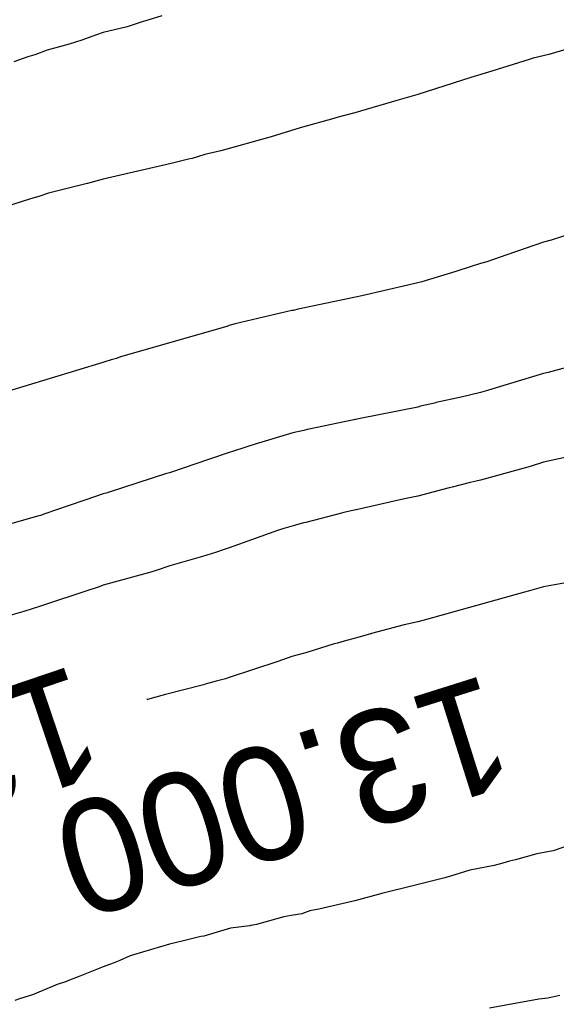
# Model space of a CAD drawing. Extents: x 158343 to 162498, y 431347 to 434500.
# Tile 239 of 248: x 159640.48 to 159649.02, y 434166 to 434181.64. Entities that reach past the tile are written whole.
import ezdxf

# ---------------------------------------------------------------- set-up
doc = ezdxf.new("R2010")
doc.units = 0
doc.header["$LTSCALE"] = 10
doc.header["$MEASUREMENT"] = 0
doc.layers.add('000_arcering', color=8, linetype='CONTINUOUS')
doc.layers.add('def. con-hoogtelijn (index)', color=8, linetype='CONTINUOUS')
doc.styles.add('Style-WORKING', font='WORKING.shx')

# ---------------------------------------------------------------- blocks, each defined once
blk = doc.blocks.new('bestaande hoogtelijnen')
at = {"layer": 'def. con-hoogtelijn (index)'}
for p, q in [((-25.356, 115.182), (-25.548, 115.119)), ((-25.356, 115.182), (-25.548, 115.119)), ((-25.356, 115.182), (-25.548, 115.119)), ((-25.281, 115.203), (-25.356, 115.182)), ((-25.281, 115.203), (-25.356, 115.182)), ((-25.281, 115.203), (-25.356, 115.182)), ((-25.06, 115.272), (-25.281, 115.203)), ((-25.06, 115.272), (-25.281, 115.203)), ((-25.06, 115.272), (-25.281, 115.203)), ((-25.992, 115.008), (-26.116, 114.966)), ((-25.992, 115.008), (-26.116, 114.966)), ((-25.992, 115.008), (-26.116, 114.966)), ((-25.611, 115.1), (-25.992, 115.008)), ((-25.611, 115.1), (-25.992, 115.008)), ((-25.611, 115.1), (-25.992, 115.008)), ((-25.548, 115.119), (-25.611, 115.1)), ((-25.548, 115.119), (-25.611, 115.1)), ((-25.548, 115.119), (-25.611, 115.1)), ((-26.335, 114.889), (-26.536, 114.823)), ((-26.335, 114.889), (-26.536, 114.823)), ((-26.335, 114.889), (-26.536, 114.823)), ((-26.116, 114.966), (-26.335, 114.889)), ((-26.116, 114.966), (-26.335, 114.889)), ((-26.116, 114.966), (-26.335, 114.889)), ((-26.881, 114.73), (-27.081, 114.652)), ((-26.881, 114.73), (-27.081, 114.652)), ((-26.881, 114.73), (-27.081, 114.652)), ((-26.536, 114.823), (-26.881, 114.73)), ((-26.536, 114.823), (-26.881, 114.73)), ((-26.536, 114.823), (-26.881, 114.73)), ((-18.455, 114.791), (-18.907, 114.661)), ((-18.455, 114.791), (-18.907, 114.661)), ((-27.192, 114.623), (-27.416, 114.543)), ((-27.192, 114.623), (-27.416, 114.543)), ((-27.192, 114.623), (-27.416, 114.543)), ((-27.081, 114.652), (-27.192, 114.623)), ((-27.081, 114.652), (-27.192, 114.623)), ((-27.081, 114.652), (-27.192, 114.623)), ((-19.306, 114.556), (-19.814, 114.397)), ((-19.306, 114.556), (-19.814, 114.397)), ((-19.219, 114.579), (-19.306, 114.556)), ((-19.219, 114.579), (-19.306, 114.556)), ((-19.154, 114.599), (-19.219, 114.579)), ((-19.154, 114.599), (-19.219, 114.579)), ((-18.907, 114.661), (-19.154, 114.599)), ((-18.907, 114.661), (-19.154, 114.599)), ((-19.814, 114.397), (-20.147, 114.295)), ((-19.814, 114.397), (-20.147, 114.295)), ((-20.147, 114.295), (-20.992, 114.025)), ((-20.147, 114.295), (-20.992, 114.025)), ((-21.325, 113.931), (-21.992, 113.732)), ((-21.325, 113.931), (-21.992, 113.732)), ((-20.992, 114.025), (-21.325, 113.931)), ((-20.992, 114.025), (-21.325, 113.931)), ((-22.325, 113.644), (-22.861, 113.493)), ((-22.325, 113.644), (-22.861, 113.493)), ((-22.278, 113.657), (-22.325, 113.644)), ((-22.278, 113.657), (-22.325, 113.644)), ((-21.992, 113.732), (-22.278, 113.657)), ((-21.992, 113.732), (-22.278, 113.657)), ((-22.861, 113.493), (-23.324, 113.351)), ((-22.861, 113.493), (-23.324, 113.351)), ((-23.324, 113.351), (-24.122, 113.13)), ((-23.324, 113.351), (-24.122, 113.13)), ((-24.122, 113.13), (-24.376, 113.069)), ((-24.122, 113.13), (-24.376, 113.069)), ((-24.634, 112.994), (-24.912, 112.926)), ((-24.634, 112.994), (-24.912, 112.926)), ((-24.579, 113.009), (-24.634, 112.994)), ((-24.579, 113.009), (-24.634, 112.994)), ((-24.376, 113.069), (-24.579, 113.009)), ((-24.376, 113.069), (-24.579, 113.009)), ((-24.912, 112.926), (-25.992, 112.679)), ((-24.912, 112.926), (-25.992, 112.679)), ((-25.992, 112.679), (-26.244, 112.61)), ((-25.992, 112.679), (-26.244, 112.61)), ((-26.351, 112.583), (-26.863, 112.454)), ((-26.351, 112.583), (-26.863, 112.454)), ((-26.27, 112.604), (-26.351, 112.583)), ((-26.27, 112.604), (-26.351, 112.583)), ((-26.249, 112.609), (-26.27, 112.604)), ((-26.249, 112.609), (-26.27, 112.604)), ((-26.244, 112.61), (-26.249, 112.609)), ((-26.244, 112.61), (-26.249, 112.609)), ((-27.165, 112.362), (-27.548, 112.241)), ((-27.165, 112.362), (-27.548, 112.241)), ((-27.146, 112.368), (-27.165, 112.362)), ((-27.146, 112.368), (-27.165, 112.362)), ((-27.017, 112.402), (-27.146, 112.368)), ((-27.017, 112.402), (-27.146, 112.368)), ((-26.863, 112.454), (-27.017, 112.402)), ((-26.863, 112.454), (-27.017, 112.402)), ((-17.723, 112.082), (-18.886, 111.706)), ((-17.723, 112.082), (-18.886, 111.706)), ((-17.723, 112.082), (-18.886, 111.706)), ((-18.992, 111.677), (-19.576, 111.474)), ((-18.992, 111.677), (-19.576, 111.474)), ((-18.992, 111.677), (-19.576, 111.474)), ((-18.892, 111.704), (-18.992, 111.677)), ((-18.892, 111.704), (-18.992, 111.677)), ((-18.892, 111.704), (-18.992, 111.677)), ((-18.886, 111.706), (-18.892, 111.704)), ((-18.886, 111.706), (-18.892, 111.704)), ((-18.886, 111.706), (-18.892, 111.704)), ((-19.576, 111.474), (-19.892, 111.367)), ((-19.576, 111.474), (-19.892, 111.367)), ((-19.576, 111.474), (-19.892, 111.367)), ((-19.992, 111.337), (-20.354, 111.222)), ((-19.992, 111.337), (-20.354, 111.222)), ((-19.992, 111.337), (-20.354, 111.222)), ((-19.892, 111.367), (-19.992, 111.337)), ((-19.892, 111.367), (-19.992, 111.337)), ((-19.892, 111.367), (-19.992, 111.337)), ((-20.387, 111.214), (-20.925, 111.048)), ((-20.387, 111.214), (-20.925, 111.048)), ((-20.387, 111.214), (-20.925, 111.048)), ((-20.354, 111.222), (-20.387, 111.214)), ((-20.354, 111.222), (-20.387, 111.214)), ((-20.354, 111.222), (-20.387, 111.214)), ((-21.148, 110.993), (-21.88, 110.825)), ((-21.148, 110.993), (-21.88, 110.825)), ((-21.148, 110.993), (-21.88, 110.825)), ((-21.124, 110.998), (-21.148, 110.993)), ((-21.124, 110.998), (-21.148, 110.993)), ((-21.124, 110.998), (-21.148, 110.993)), ((-20.968, 111.039), (-21.124, 110.998)), ((-20.968, 111.039), (-21.124, 110.998)), ((-20.968, 111.039), (-21.124, 110.998)), ((-20.925, 111.048), (-20.968, 111.039)), ((-20.925, 111.048), (-20.968, 111.039)), ((-20.925, 111.048), (-20.968, 111.039)), ((-21.982, 110.805), (-22.894, 110.611)), ((-21.982, 110.805), (-22.894, 110.611)), ((-21.982, 110.805), (-22.894, 110.611)), ((-21.98, 110.805), (-21.982, 110.805)), ((-21.98, 110.805), (-21.982, 110.805)), ((-21.98, 110.805), (-21.982, 110.805)), ((-21.979, 110.805), (-21.98, 110.805)), ((-21.979, 110.805), (-21.98, 110.805)), ((-21.979, 110.805), (-21.98, 110.805)), ((-21.88, 110.825), (-21.979, 110.805)), ((-21.88, 110.825), (-21.979, 110.805)), ((-21.88, 110.825), (-21.979, 110.805)), ((-22.992, 110.59), (-23.892, 110.381)), ((-22.992, 110.59), (-23.892, 110.381)), ((-22.992, 110.59), (-23.892, 110.381)), ((-22.973, 110.594), (-22.992, 110.59)), ((-22.973, 110.594), (-22.992, 110.59)), ((-22.973, 110.594), (-22.992, 110.59)), ((-22.894, 110.611), (-22.973, 110.594)), ((-22.894, 110.611), (-22.973, 110.594)), ((-22.894, 110.611), (-22.973, 110.594)), ((-24.027, 110.339), (-25.718, 109.854)), ((-24.027, 110.339), (-25.718, 109.854)), ((-24.027, 110.339), (-25.718, 109.854)), ((-23.992, 110.351), (-24.027, 110.339)), ((-23.992, 110.351), (-24.027, 110.339)), ((-23.992, 110.351), (-24.027, 110.339)), ((-23.951, 110.363), (-23.992, 110.351)), ((-23.951, 110.363), (-23.992, 110.351)), ((-23.951, 110.363), (-23.992, 110.351)), ((-23.892, 110.381), (-23.951, 110.363)), ((-23.892, 110.381), (-23.951, 110.363)), ((-23.892, 110.381), (-23.951, 110.363)), ((-25.718, 109.854), (-25.783, 109.831)), ((-25.718, 109.854), (-25.783, 109.831)), ((-25.718, 109.854), (-25.783, 109.831)), ((-17.992, 109.859), (-18.92, 109.606)), ((-17.992, 109.859), (-18.92, 109.606)), ((-25.996, 109.764), (-27.822, 109.213)), ((-25.996, 109.764), (-27.822, 109.213)), ((-25.996, 109.764), (-27.822, 109.213)), ((-25.967, 109.774), (-25.996, 109.764)), ((-25.967, 109.774), (-25.996, 109.764)), ((-25.967, 109.774), (-25.996, 109.764)), ((-25.867, 109.806), (-25.967, 109.774)), ((-25.867, 109.806), (-25.967, 109.774)), ((-25.867, 109.806), (-25.967, 109.774)), ((-25.783, 109.831), (-25.867, 109.806)), ((-25.783, 109.831), (-25.867, 109.806)), ((-25.783, 109.831), (-25.867, 109.806)), ((-18.992, 109.59), (-19.92, 109.311)), ((-18.992, 109.59), (-19.92, 109.311)), ((-18.92, 109.606), (-18.992, 109.59)), ((-18.92, 109.606), (-18.992, 109.59)), ((-20.301, 109.217), (-20.701, 109.128)), ((-20.301, 109.217), (-20.701, 109.128)), ((-19.992, 109.291), (-20.301, 109.217)), ((-19.992, 109.291), (-20.301, 109.217)), ((-19.92, 109.311), (-19.992, 109.291)), ((-19.92, 109.311), (-19.992, 109.291)), ((-20.992, 109.058), (-21.909, 108.878)), ((-20.992, 109.058), (-21.909, 108.878)), ((-20.947, 109.07), (-20.992, 109.058)), ((-20.947, 109.07), (-20.992, 109.058)), ((-20.727, 109.121), (-20.947, 109.07)), ((-20.727, 109.121), (-20.947, 109.07)), ((-20.701, 109.128), (-20.727, 109.121)), ((-20.701, 109.128), (-20.727, 109.121)), ((-22.008, 108.856), (-22.746, 108.701)), ((-22.008, 108.856), (-22.746, 108.701)), ((-21.99, 108.86), (-22.008, 108.856)), ((-21.99, 108.86), (-22.008, 108.856)), ((-21.979, 108.862), (-21.99, 108.86)), ((-21.979, 108.862), (-21.99, 108.86)), ((-21.909, 108.878), (-21.979, 108.862)), ((-21.909, 108.878), (-21.979, 108.862)), ((-22.975, 108.647), (-23.526, 108.482)), ((-22.975, 108.647), (-23.526, 108.482)), ((-22.803, 108.687), (-22.975, 108.647)), ((-22.803, 108.687), (-22.975, 108.647)), ((-22.751, 108.7), (-22.803, 108.687)), ((-22.751, 108.7), (-22.803, 108.687)), ((-22.748, 108.701), (-22.751, 108.7)), ((-22.748, 108.701), (-22.751, 108.7)), ((-22.746, 108.701), (-22.748, 108.701)), ((-22.746, 108.701), (-22.748, 108.701)), ((-23.543, 108.477), (-23.92, 108.359)), ((-23.543, 108.477), (-23.92, 108.359)), ((-23.526, 108.482), (-23.543, 108.477)), ((-23.526, 108.482), (-23.543, 108.477)), ((-23.992, 108.334), (-24.317, 108.226)), ((-23.992, 108.334), (-24.317, 108.226)), ((-23.92, 108.359), (-23.992, 108.334)), ((-23.92, 108.359), (-23.992, 108.334)), ((-18.206, 108.353), (-18.992, 108.179)), ((-18.206, 108.353), (-18.992, 108.179)), ((-18.206, 108.353), (-18.992, 108.179)), ((-24.317, 108.226), (-24.92, 108.018)), ((-24.317, 108.226), (-24.92, 108.018)), ((-19.206, 108.115), (-19.992, 107.896)), ((-19.206, 108.115), (-19.992, 107.896)), ((-19.206, 108.115), (-19.992, 107.896)), ((-18.992, 108.179), (-19.206, 108.115)), ((-18.992, 108.179), (-19.206, 108.115)), ((-18.992, 108.179), (-19.206, 108.115)), ((-24.987, 107.999), (-25.915, 107.698)), ((-24.987, 107.999), (-25.915, 107.698)), ((-24.939, 108.012), (-24.987, 107.999)), ((-24.939, 108.012), (-24.987, 107.999)), ((-24.92, 108.018), (-24.939, 108.012)), ((-24.92, 108.018), (-24.939, 108.012)), ((-20.156, 107.859), (-20.443, 107.785)), ((-20.156, 107.859), (-20.443, 107.785)), ((-20.156, 107.859), (-20.443, 107.785)), ((-20.063, 107.879), (-20.156, 107.859)), ((-20.063, 107.879), (-20.156, 107.859)), ((-20.063, 107.879), (-20.156, 107.859)), ((-19.992, 107.896), (-20.063, 107.879)), ((-19.992, 107.896), (-20.063, 107.879)), ((-19.992, 107.896), (-20.063, 107.879)), ((-25.992, 107.676), (-26.269, 107.582)), ((-25.992, 107.676), (-26.269, 107.582)), ((-25.923, 107.695), (-25.992, 107.676)), ((-25.923, 107.695), (-25.992, 107.676)), ((-25.915, 107.698), (-25.923, 107.695)), ((-25.915, 107.698), (-25.923, 107.695)), ((-20.493, 107.773), (-20.992, 107.64)), ((-20.493, 107.773), (-20.992, 107.64)), ((-20.493, 107.773), (-20.992, 107.64)), ((-20.443, 107.785), (-20.493, 107.773)), ((-20.443, 107.785), (-20.493, 107.773)), ((-20.443, 107.785), (-20.493, 107.773)), ((-26.551, 107.49), (-26.92, 107.36)), ((-26.551, 107.49), (-26.92, 107.36)), ((-26.269, 107.582), (-26.551, 107.49)), ((-26.269, 107.582), (-26.551, 107.49)), ((-21.204, 107.599), (-21.968, 107.424)), ((-21.204, 107.599), (-21.968, 107.424)), ((-21.204, 107.599), (-21.968, 107.424)), ((-20.992, 107.64), (-21.204, 107.599)), ((-20.992, 107.64), (-21.204, 107.599)), ((-20.992, 107.64), (-21.204, 107.599)), ((-26.992, 107.336), (-27.016, 107.329)), ((-26.992, 107.336), (-27.016, 107.329)), ((-26.92, 107.36), (-26.992, 107.336)), ((-26.92, 107.36), (-26.992, 107.336)), ((-22.202, 107.372), (-22.77, 107.225)), ((-22.202, 107.372), (-22.77, 107.225)), ((-22.202, 107.372), (-22.77, 107.225)), ((-22.166, 107.381), (-22.202, 107.372)), ((-22.166, 107.381), (-22.202, 107.372)), ((-22.166, 107.381), (-22.202, 107.372)), ((-22.145, 107.387), (-22.166, 107.381)), ((-22.145, 107.387), (-22.166, 107.381)), ((-22.145, 107.387), (-22.166, 107.381)), ((-21.975, 107.422), (-22.145, 107.387)), ((-21.975, 107.422), (-22.145, 107.387)), ((-21.975, 107.422), (-22.145, 107.387)), ((-21.971, 107.423), (-21.975, 107.422)), ((-21.971, 107.423), (-21.975, 107.422)), ((-21.971, 107.423), (-21.975, 107.422)), ((-21.968, 107.424), (-21.971, 107.423)), ((-21.968, 107.424), (-21.971, 107.423)), ((-21.968, 107.424), (-21.971, 107.423)), ((-27.016, 107.329), (-28.801, 106.827)), ((-27.016, 107.329), (-28.801, 106.827)), ((-22.937, 107.178), (-23.119, 107.126)), ((-22.937, 107.178), (-23.119, 107.126)), ((-22.937, 107.178), (-23.119, 107.126)), ((-22.81, 107.216), (-22.937, 107.178)), ((-22.81, 107.216), (-22.937, 107.178)), ((-22.81, 107.216), (-22.937, 107.178)), ((-22.77, 107.225), (-22.81, 107.216)), ((-22.77, 107.225), (-22.81, 107.216)), ((-22.77, 107.225), (-22.81, 107.216)), ((-23.206, 107.099), (-23.992, 106.82)), ((-23.206, 107.099), (-23.992, 106.82)), ((-23.206, 107.099), (-23.992, 106.82)), ((-23.119, 107.126), (-23.206, 107.099)), ((-23.119, 107.126), (-23.206, 107.099)), ((-23.119, 107.126), (-23.206, 107.099)), ((-24.206, 106.747), (-24.413, 106.681)), ((-24.206, 106.747), (-24.413, 106.681)), ((-24.206, 106.747), (-24.413, 106.681)), ((-24.067, 106.795), (-24.206, 106.747)), ((-24.067, 106.795), (-24.206, 106.747)), ((-24.067, 106.795), (-24.206, 106.747)), ((-23.992, 106.82), (-24.067, 106.795)), ((-23.992, 106.82), (-24.067, 106.795)), ((-23.992, 106.82), (-24.067, 106.795)), ((-24.413, 106.681), (-24.934, 106.532)), ((-24.413, 106.681), (-24.934, 106.532)), ((-24.413, 106.681), (-24.934, 106.532)), ((-25.237, 106.436), (-25.992, 106.225)), ((-25.237, 106.436), (-25.992, 106.225)), ((-25.237, 106.436), (-25.992, 106.225)), ((-25.149, 106.462), (-25.237, 106.436)), ((-25.149, 106.462), (-25.237, 106.436)), ((-25.149, 106.462), (-25.237, 106.436)), ((-24.934, 106.532), (-25.149, 106.462)), ((-24.934, 106.532), (-25.149, 106.462)), ((-24.934, 106.532), (-25.149, 106.462)), ((-18.214, 106.34), (-18.817, 106.23)), ((-18.214, 106.34), (-18.817, 106.23)), ((-26.206, 106.152), (-26.992, 105.891)), ((-26.206, 106.152), (-26.992, 105.891)), ((-26.206, 106.152), (-26.992, 105.891)), ((-26.121, 106.182), (-26.206, 106.152)), ((-26.121, 106.182), (-26.206, 106.152)), ((-26.121, 106.182), (-26.206, 106.152)), ((-26.056, 106.203), (-26.121, 106.182)), ((-26.056, 106.203), (-26.121, 106.182)), ((-26.056, 106.203), (-26.121, 106.182)), ((-25.992, 106.225), (-26.056, 106.203)), ((-25.992, 106.225), (-26.056, 106.203)), ((-25.992, 106.225), (-26.056, 106.203)), ((-19.295, 106.117), (-20.851, 105.682)), ((-19.295, 106.117), (-20.851, 105.682)), ((-19.214, 106.138), (-19.295, 106.117)), ((-19.214, 106.138), (-19.295, 106.117)), ((-18.992, 106.2), (-19.214, 106.138)), ((-18.992, 106.2), (-19.214, 106.138)), ((-18.817, 106.23), (-18.992, 106.2)), ((-18.817, 106.23), (-18.992, 106.2)), ((-27.254, 105.808), (-27.666, 105.693)), ((-27.254, 105.808), (-27.666, 105.693)), ((-27.254, 105.808), (-27.666, 105.693)), ((-26.992, 105.891), (-27.254, 105.808)), ((-26.992, 105.891), (-27.254, 105.808)), ((-26.992, 105.891), (-27.254, 105.808)), ((-20.992, 105.645), (-21.208, 105.595)), ((-20.992, 105.645), (-21.208, 105.595)), ((-20.851, 105.682), (-20.992, 105.645)), ((-20.851, 105.682), (-20.992, 105.645)), ((-21.731, 105.456), (-21.742, 105.453)), ((-21.731, 105.456), (-21.742, 105.453)), ((-21.725, 105.457), (-21.731, 105.456)), ((-21.725, 105.457), (-21.731, 105.456)), ((-21.208, 105.595), (-21.725, 105.457)), ((-21.208, 105.595), (-21.725, 105.457)), ((-22.266, 105.308), (-22.318, 105.293)), ((-22.266, 105.308), (-22.318, 105.293)), ((-22.163, 105.338), (-22.266, 105.308)), ((-22.163, 105.338), (-22.266, 105.308)), ((-22.105, 105.354), (-22.163, 105.338)), ((-22.105, 105.354), (-22.163, 105.338)), ((-21.944, 105.395), (-22.105, 105.354)), ((-21.944, 105.395), (-22.105, 105.354)), ((-21.742, 105.453), (-21.944, 105.395)), ((-21.742, 105.453), (-21.944, 105.395)), ((-22.754, 105.159), (-22.992, 105.093)), ((-22.754, 105.159), (-22.992, 105.093)), ((-22.318, 105.293), (-22.754, 105.159)), ((-22.318, 105.293), (-22.754, 105.159)), ((-23.214, 105.013), (-23.992, 104.759)), ((-23.214, 105.013), (-23.992, 104.759)), ((-22.992, 105.093), (-23.214, 105.013)), ((-22.992, 105.093), (-23.214, 105.013)), ((-24.198, 104.699), (-24.371, 104.652)), ((-24.198, 104.699), (-24.371, 104.652)), ((-24.05, 104.741), (-24.198, 104.699)), ((-24.05, 104.741), (-24.198, 104.699)), ((-23.992, 104.759), (-24.05, 104.741)), ((-23.992, 104.759), (-24.05, 104.741)), ((-24.396, 104.645), (-25.001, 104.49)), ((-24.396, 104.645), (-25.001, 104.49)), ((-24.371, 104.652), (-24.396, 104.645)), ((-24.371, 104.652), (-24.396, 104.645)), ((-25.287, 104.412), (-25.301, 104.409)), ((-25.287, 104.412), (-25.301, 104.409)), ((-25.229, 104.427), (-25.287, 104.412)), ((-25.229, 104.427), (-25.287, 104.412)), ((-25.214, 104.431), (-25.229, 104.427)), ((-25.214, 104.431), (-25.229, 104.427)), ((-25.001, 104.49), (-25.214, 104.431)), ((-25.001, 104.49), (-25.214, 104.431)), ((-18.67, 102.062), (-18.836, 102.006)), ((-18.67, 102.062), (-18.836, 102.006)), ((-19.435, 101.861), (-19.53, 101.84)), ((-19.435, 101.861), (-19.53, 101.84)), ((-19.1, 101.957), (-19.435, 101.861)), ((-19.1, 101.957), (-19.435, 101.861)), ((-18.836, 102.006), (-19.1, 101.957)), ((-18.836, 102.006), (-19.1, 101.957)), ((-19.774, 101.77), (-20.165, 101.698)), ((-19.774, 101.77), (-20.165, 101.698)), ((-19.637, 101.807), (-19.774, 101.77)), ((-19.637, 101.807), (-19.774, 101.77)), ((-19.53, 101.84), (-19.637, 101.807)), ((-19.53, 101.84), (-19.637, 101.807)), ((-20.563, 101.578), (-20.877, 101.498)), ((-20.563, 101.578), (-20.877, 101.498)), ((-20.47, 101.604), (-20.563, 101.578)), ((-20.47, 101.604), (-20.563, 101.578)), ((-20.165, 101.698), (-20.47, 101.604)), ((-20.165, 101.698), (-20.47, 101.604)), ((-21.237, 101.406), (-21.352, 101.378)), ((-21.237, 101.406), (-21.352, 101.378)), ((-20.877, 101.498), (-21.237, 101.406)), ((-20.877, 101.498), (-21.237, 101.406)), ((-21.563, 101.327), (-21.992, 101.211)), ((-21.563, 101.327), (-21.992, 101.211)), ((-21.352, 101.378), (-21.563, 101.327)), ((-21.352, 101.378), (-21.563, 101.327)), ((-22.563, 101.079), (-22.706, 101.052)), ((-22.563, 101.079), (-22.706, 101.052)), ((-21.992, 101.211), (-22.563, 101.079)), ((-21.992, 101.211), (-22.563, 101.079)), ((-23.122, 100.959), (-23.557, 100.835)), ((-23.122, 100.959), (-23.557, 100.835)), ((-23.006, 100.979), (-23.122, 100.959)), ((-23.006, 100.979), (-23.122, 100.959)), ((-22.836, 101.006), (-23.006, 100.979)), ((-22.836, 101.006), (-23.006, 100.979)), ((-22.706, 101.052), (-22.836, 101.006)), ((-22.706, 101.052), (-22.836, 101.006)), ((-23.966, 100.776), (-24.395, 100.651)), ((-23.966, 100.776), (-24.395, 100.651)), ((-23.663, 100.815), (-23.966, 100.776)), ((-23.663, 100.815), (-23.966, 100.776)), ((-23.649, 100.819), (-23.663, 100.815)), ((-23.649, 100.819), (-23.663, 100.815)), ((-23.646, 100.82), (-23.649, 100.819)), ((-23.646, 100.82), (-23.649, 100.819)), ((-23.639, 100.821), (-23.646, 100.82)), ((-23.639, 100.821), (-23.646, 100.82)), ((-23.557, 100.835), (-23.639, 100.821)), ((-23.557, 100.835), (-23.639, 100.821)), ((-24.591, 100.608), (-24.716, 100.574)), ((-24.591, 100.608), (-24.716, 100.574)), ((-24.439, 100.645), (-24.591, 100.608)), ((-24.439, 100.645), (-24.591, 100.608)), ((-24.395, 100.651), (-24.439, 100.645)), ((-24.395, 100.651), (-24.439, 100.645)), ((-24.941, 100.523), (-25.513, 100.353)), ((-24.941, 100.523), (-25.513, 100.353)), ((-24.716, 100.574), (-24.941, 100.523)), ((-24.716, 100.574), (-24.941, 100.523)), ((-25.563, 100.339), (-25.73, 100.264)), ((-25.563, 100.339), (-25.73, 100.264)), ((-25.513, 100.353), (-25.563, 100.339)), ((-25.513, 100.353), (-25.563, 100.339)), ((-25.995, 100.164), (-26.391, 100.005)), ((-25.995, 100.164), (-26.391, 100.005)), ((-25.836, 100.223), (-25.995, 100.164)), ((-25.836, 100.223), (-25.995, 100.164)), ((-25.73, 100.264), (-25.836, 100.223)), ((-25.73, 100.264), (-25.836, 100.223)), ((-26.391, 100.005), (-26.555, 99.939)), ((-26.391, 100.005), (-26.555, 99.939)), ((-26.723, 99.881), (-27.116, 99.715)), ((-26.723, 99.881), (-27.116, 99.715)), ((-26.575, 99.931), (-26.723, 99.881)), ((-26.575, 99.931), (-26.723, 99.881)), ((-26.567, 99.934), (-26.575, 99.931)), ((-26.567, 99.934), (-26.575, 99.931)), ((-26.555, 99.939), (-26.567, 99.934)), ((-26.555, 99.939), (-26.567, 99.934)), ((-27.116, 99.715), (-27.307, 99.657)), ((-27.116, 99.715), (-27.307, 99.657)), ((-18.733, 99.706), (-18.923, 99.664)), ((-18.733, 99.706), (-18.923, 99.664)), ((-18.733, 99.706), (-18.923, 99.664)), ((-27.307, 99.657), (-27.397, 99.628)), ((-27.307, 99.657), (-27.397, 99.628)), ((-19.066, 99.651), (-19.849, 99.506)), ((-19.066, 99.651), (-19.849, 99.506)), ((-19.066, 99.651), (-19.849, 99.506)), ((-18.923, 99.664), (-19.066, 99.651)), ((-18.923, 99.664), (-19.066, 99.651)), ((-18.923, 99.664), (-19.066, 99.651))]:
    blk.add_line(p, q, dxfattribs=at)
at = {"layer": 'def. con-hoogtelijn (index)', "style": 'Style-WORKING'}
for s, rotation, p in [('12.500', 198.7068, (-26.442, 104.972)), ('12.500', 198.7068, (-26.442, 104.972)), ('13.000', 197.4836, (-19.888, 104.82)), ('13.000', 197.4836, (-19.888, 104.82)), ('13.000', 197.4836, (-19.888, 104.82))]:
    blk.add_text(s, height=1.8, rotation=rotation, dxfattribs=at).set_placement(p)

msp = doc.modelspace()

# ---------------------------------------------------------------- block references
at = {"layer": '000_arcering'}
msp.add_blockref('bestaande hoogtelijnen', (159667.804, 434066.432), dxfattribs=at)

doc.saveas('drawing.dxf')
